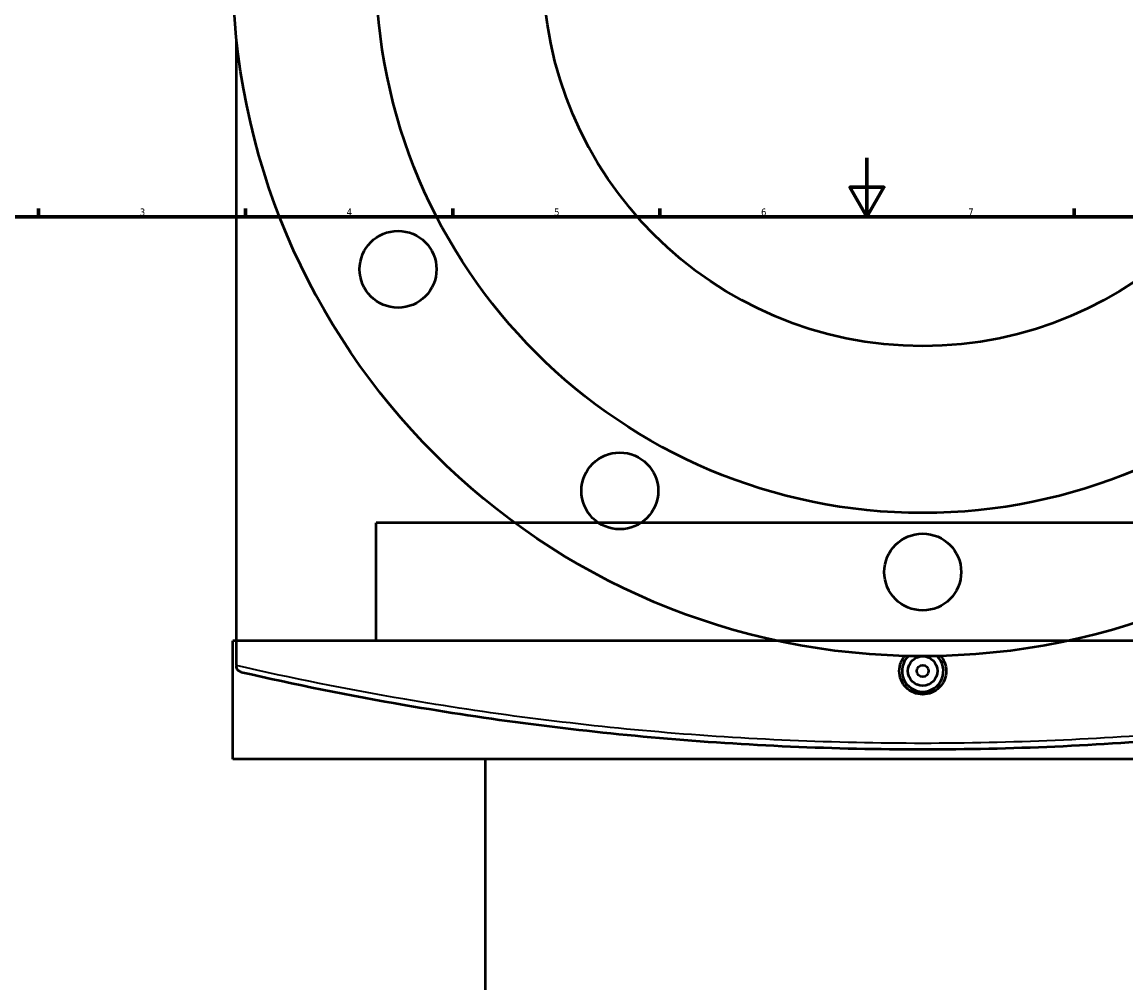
# Model space of a CAD drawing. Header units: millimetres. Extents: x -634 to 1183, y -305 to 935.
# Tile 8 of 12: x 135 to 508, y 315 to 640. Entities that reach past the tile are written whole.
import ezdxf

# ---------------------------------------------------------------- set-up
doc = ezdxf.new("R2010")
doc.units = ezdxf.units.MM
for name, color, linetype, lineweight in [('Border (ANSI)', 7, 'Continuous', 70), ('Dimension (ANSI)', 7, 'Continuous', 25), ('Visible (ANSI)', 7, 'Continuous', 50), ('Visible Narrow (ANSI)', 7, 'Continuous', 35)]:
    doc.layers.add(name, color=color, linetype=linetype, lineweight=lineweight)
doc.styles.add('Note Text (ANSI)', font='tahoma.ttf')
doc.dimstyles.new('Default - mm (ANSI)', dxfattribs={"dimtxt": 2.4, "dimasz": 2.5, "dimexe": 3.175, "dimexo": 1.6002, "dimgap": 0.8, "dimtad": 0, "dimtoh": 1, "dimdec": 0, "dimrnd": 1e-08, "dimzin": 4, "dimdsep": 46, "dimtxsty": 'Note Text (ANSI)', "dimcen": 0.09, "dimdle": 10, "dimclrd": 256, "dimclre": 256, "dimclrt": 5, "dimadec": 1, "dimazin": 1, "dimtfac": 1.27, "dimtofl": 0, "dimtmove": 0, "dimatfit": 3, "dimfxl": 1, "dimtolj": 1, "dimtzin": 4, "dimlwd": -1, "dimlwe": -1, "dimarcsym": 0})

# ---------------------------------------------------------------- blocks, each defined once
blk = doc.blocks.new('Borders Default Border')
at = {"layer": 'Border (ANSI)'}
for p, q in [((140.17, 574), (140.17, 576.8)), ((210.25, 574), (210.25, 576.8)), ((280.33, 574), (280.33, 576.8)), ((350.42, 574), (350.42, 576.8)), ((490.58, 574), (490.58, 576.8))]:
    blk.add_line(p, q, dxfattribs=at)
at = {"layer": 'Border (ANSI)', "flags": 128}
for points in [[(420.5, 594), (420.5, 574), (414.73, 584), (426.27, 584), (420.5, 574)], [(20, 20), (20, 574), (821, 574), (821, 20), (20, 20)]]:
    blk.add_lwpolyline(points, dxfattribs=at)
at = {"layer": 'Border (ANSI)', "color": 5, "true_color": 0x0000ff, "char_height": 2.4, "attachment_point": 7, "style": 'Note Text (ANSI)'}
for s, insert in [('3', (174.46, 574.35)), ('4', (244.45, 574.4)), ('5', (314.67, 574.35)), ('6', (384.69, 574.35)), ('7', (454.8, 574.4))]:
    blk.add_mtext(s, dxfattribs=dict(at, insert=insert))
blk = doc.blocks.new('*D7')
at = {"layer": 'Defpoints', "color": 0, "transparency": 16777216}
for p in [(392.97, 778.54), (485.78, 538.88)]:
    blk.add_point(p, dxfattribs=at)
at = {"layer": 'Dimension (ANSI)', "transparency": 16777216}
for p, q in [((424.96, 695.94), (393.87, 776.21)), ((421.79, 695.94), (424.96, 695.94))]:
    blk.add_line(p, q, dxfattribs=at)
blk.add_solid([(394.26, 776.36), (393.49, 776.06), (392.97, 778.54)], dxfattribs=at)
at = {"layer": 'Dimension (ANSI)', "color": 5, "transparency": 16777216, "insert": (413.23, 697.24), "char_height": 2.4, "attachment_point": 1, "style": 'Note Text (ANSI)'}
blk.add_mtext('\\A1;∅257', dxfattribs=at)
blk = doc.blocks.new('*D8')
at = {"layer": 'Defpoints', "color": 0, "transparency": 16777216}
for p in [(309.06, 852.46), (569.69, 464.96)]:
    blk.add_point(p, dxfattribs=at)
at = {"layer": 'Dimension (ANSI)', "transparency": 16777216}
for p, q in [((326.12, 827.1), (310.45, 850.39)), ((322.95, 827.1), (326.12, 827.1))]:
    blk.add_line(p, q, dxfattribs=at)
blk.add_solid([(310.8, 850.62), (310.11, 850.16), (309.06, 852.46)], dxfattribs=at)
at = {"layer": 'Dimension (ANSI)', "color": 5, "transparency": 16777216, "insert": (314.39, 828.39), "char_height": 2.4, "attachment_point": 1, "style": 'Note Text (ANSI)'}
blk.add_mtext('\\A1;∅467', dxfattribs=at)

msp = doc.modelspace()

# ---------------------------------------------------------------- linework, layer by layer
at = {"layer": 'Visible (ANSI)'}
for p, q in [((207.18, 422.06), (207.18, 634.11)), ((624.38, 470.41), (254.38, 470.41)), ((254.38, 430.41), (254.38, 470.41)), ((672.88, 430.41), (205.88, 430.41)), ((205.88, 390.41), (205.88, 430.41)), ((207.18, 422.06), (207.18, 421.8)), ((672.88, 390.41), (205.88, 390.41)), ((291.38, 188.69), (291.38, 390.41))]:
    msp.add_line(p, q, dxfattribs=at)
for centre, radius in [((439.38, 658.71), 233.5), ((439.38, 658.71), 185), ((439.38, 658.71), 128.5), ((261.84, 556.21), 13), ((336.88, 481.18), 13), ((439.38, 453.71), 13), ((439.38, 420.21), 5), ((439.38, 420.21), 2)]:
    msp.add_circle(centre, radius, dxfattribs=at)
msp.add_arc((439.38, 420.21), 7, 133.8237, 46.1763, dxfattribs=at)
for points, knots in [([(447.31, 420.21), (447.31, 419.22), (447.11, 418.16), (446.3, 416.2), (445.69, 415.31), (444.28, 413.9), (443.39, 413.29), (441.43, 412.48), (440.37, 412.29), (438.38, 412.29), (437.32, 412.48), (435.36, 413.29), (434.47, 413.9), (433.06, 415.31), (432.45, 416.2), (431.64, 418.16), (431.44, 419.22), (431.44, 421.21), (431.64, 422.27), (432.36, 423.99), (432.79, 424.69), (433.29, 425.29)], [0, 0, 0, 0, 0.298743, 0.298743, 0.597485, 0.597485, 0.896182, 0.896182, 1.194878, 1.194878, 1.493575, 1.493575, 1.792272, 1.792272, 2.091014, 2.091014, 2.389757, 2.389757, 2.688499, 2.688499, 2.916782, 2.916782, 2.916782, 2.916782]), ([(445.47, 425.29), (445.96, 424.69), (446.39, 423.99), (447.11, 422.27), (447.31, 421.21), (447.31, 420.21)], [4.2524884, 4.2524884, 4.2524884, 4.2524884, 4.4807711, 4.4807711, 4.7795136, 4.7795136, 4.7795136, 4.7795136]), ([(208.73, 419.86), (208.73, 419.86), (208.72, 419.86), (208.52, 419.9), (208.32, 419.99), (207.96, 420.21), (207.79, 420.34), (207.5, 420.69), (207.37, 420.9), (207.22, 421.35), (207.18, 421.57), (207.18, 421.8)], [-0.2970416, -0.2970416, -0.2970416, -0.2970416, -0.2962992, -0.2962992, -0.2218664, -0.2218664, -0.1493659, -0.1493659, -0.0696547, -0.0696547, 0, 0, 0, 0]), ([(208.73, 419.86), (226.74, 415.72), (245.36, 411.95), (292.2, 403.89), (320.96, 400.12), (379.61, 395.03), (409.5, 393.71), (439.38, 393.71), (469.26, 393.71), (499.13, 395.03), (557.79, 400.12), (586.55, 403.89), (633.39, 411.95), (652.01, 415.72), (670.02, 419.86)], [1.866488, 1.866488, 1.866488, 1.866488, 8.028486, 8.028486, 16.975196, 16.975196, 25.921911, 25.921911, 25.921911, 34.868625, 34.868625, 43.815335, 43.815335, 49.97716, 49.97716, 49.97716, 49.97716])]:
    msp.add_open_spline(points, degree=3, knots=knots, dxfattribs=at)
at = {"layer": 'Visible Narrow (ANSI)'}
msp.add_open_spline([(670.47, 421.8), (652.42, 417.68), (633.76, 413.92), (586.84, 405.87), (558.02, 402.1), (499.25, 397.02), (469.31, 395.71), (439.38, 395.71), (409.44, 395.71), (379.5, 397.02), (320.73, 402.1), (291.92, 405.87), (244.6, 413.99), (225.57, 417.83), (207.18, 422.06)], degree=3, knots=[-49.97716, -49.97716, -49.97716, -49.97716, -43.815335, -43.815335, -34.868625, -34.868625, -25.921911, -25.921911, -25.921911, -16.975196, -16.975196, -8.028486, -8.028486, -1.740937, -1.740937, -1.740937, -1.740937], dxfattribs=at)

# ---------------------------------------------------------------- block references
msp.add_blockref('Borders Default Border', (0, 0))

# ---------------------------------------------------------------- dimensions: what is measured, and where the dimension line sits
at = {"layer": 'Dimension (ANSI)'}
for p1, p2, picture, middle in [((569.69, 464.96), (309.06, 852.46), '*D8', (318.27, 827.1)), ((485.78, 538.88), (392.97, 778.54), '*D7', (417.11, 695.94))]:
    dim = msp.add_diameter_dim_2p(p1=p1, p2=p2, dimstyle='Default - mm (ANSI)', override={"dimgap": 0.8, "dimtih": 1, "dimdec": 0, "dimlfac": 1, "dimtol": 0, "dimlim": 0, "dimtp": 0, "dimtm": 0, "dimtdec": 2}, dxfattribs=at)
    dim.commit()
    dim.dimension.update_dxf_attribs({"geometry": picture, "text_midpoint": middle, "dimtype": 163})

doc.saveas('drawing.dxf')
